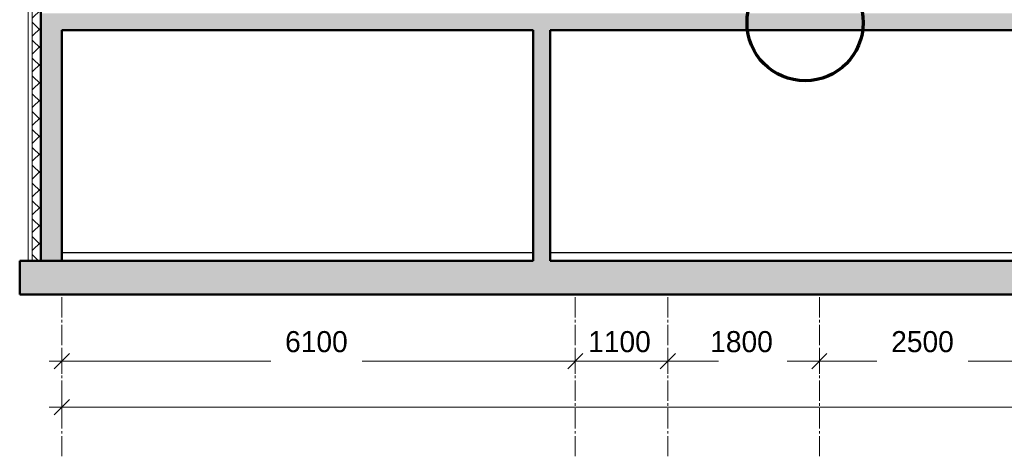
# Model space of a CAD drawing. Header units: millimetres. Extents: x 247266 to 730847, y -636031 to 10052.
# Tile 3 of 256: x 526863 to 538560, y -483113 to -477927. Entities that reach past the tile are written whole.
import ezdxf

# ---------------------------------------------------------------- set-up
doc = ezdxf.new("R2010")
doc.units = ezdxf.units.MM
doc.linetypes.add('______5', pattern=[1100, 800, -100, 100, -100])
for name, color, linetype, lineweight in [('Навесной фасад', 7, 'Continuous', 25), ('Общий01', 7, 'Continuous', 13), ('Оси', 7, '______5', 18), ('Стена_ бетон несущ.', 7, 'Continuous', 70)]:
    doc.layers.add(name, color=color, linetype=linetype, lineweight=lineweight)
doc.styles.add('Century Gothic', font='GOTHIC.TTF')
doc.dimstyles.new('DIMSTYLE_4', dxfattribs={"dimtxt": 250, "dimasz": 300, "dimexe": 0, "dimexo": 0, "dimgap": 125, "dimtad": 2, "dimdec": 0, "dimrnd": 1, "dimzin": 12, "dimdsep": 46, "dimtxsty": 'Century Gothic', "dimblk1": 'ALL_ML_STRICH', "dimblk2": 'ALL_ML_STRICH', "dimsah": 1, "dimcen": 0, "dimclrd": 256, "dimclre": 256, "dimclrt": 256, "dimadec": 0, "dimazin": 0, "dimtfac": 1, "dimtdec": 0, "dimtix": 1, "dimtmove": 2, "dimatfit": 3, "dimfxl": 0, "dimtzin": 0, "dimlwd": 0, "dimlwe": 13, "dimarcsym": 0})
doc.dimstyles.new('DIMSTYLE_5', dxfattribs={"dimtxt": 250, "dimasz": 300, "dimexe": 0, "dimexo": 0, "dimgap": 125, "dimtad": 2, "dimdec": 0, "dimrnd": 1, "dimzin": 12, "dimdsep": 46, "dimtxsty": 'Century Gothic', "dimblk1": 'ALL_ML_STRICH', "dimblk2": 'ALL_ML_STRICH', "dimsah": 1, "dimcen": 0, "dimclrd": 256, "dimclre": 256, "dimclrt": 256, "dimadec": 0, "dimazin": 0, "dimtfac": 1, "dimtdec": 0, "dimtix": 1, "dimtmove": 2, "dimatfit": 3, "dimfxl": 0, "dimtzin": 0, "dimlwd": 0, "dimlwe": 13, "dimarcsym": 0})

# ---------------------------------------------------------------- blocks, each defined once
blk = doc.blocks.new('ALL_ML_STRICH')
at = {"color": 0, "linetype": 'ByBlock', "lineweight": -2}
for p, q in [((0, -0.5), (0, 0.5)), ((-1, 0), (0.5, 0)), ((-0.3, -0.3), (0.3, 0.3))]:
    blk.add_line(p, q, dxfattribs=at)
blk = doc.blocks.new('*D788')
at = {"layer": 'DEFPOINTS', "color": 0, "ltscale": 100, "transparency": 33554687}
for p in [(527363, -481984), (533463, -481984), (533463, -481984)]:
    blk.add_point(p, dxfattribs=at)
at = {"layer": 'Оси', "color": 218, "linetype": 'Continuous', "lineweight": 13, "transparency": 33554687}
for p, q in [((527363, -481984), (527363, -481984)), ((533463, -481984), (533463, -481984))]:
    blk.add_line(p, q, dxfattribs=at)
at = {"layer": 'Оси', "color": 218, "linetype": 'Continuous', "lineweight": 0, "transparency": 33554687}
for p, q in [((527663, -481984), (529846, -481984)), ((533163, -481984), (530930, -481984))]:
    blk.add_line(p, q, dxfattribs=at)
at = {"layer": 'Оси', "color": 218, "lineweight": 0, "ltscale": 100, "xscale": 300, "yscale": 300, "zscale": 300, "rotation": 180}
blk.add_blockref('ALL_ML_STRICH', (527363, -481984), dxfattribs=at)
at = {"layer": 'Оси', "color": 218, "lineweight": 0, "ltscale": 100, "xscale": 300, "yscale": 300, "zscale": 300}
blk.add_blockref('ALL_ML_STRICH', (533463, -481984), dxfattribs=at)
at = {"layer": 'Оси', "color": 218, "lineweight": 13, "ltscale": 100, "transparency": 33554687, "insert": (530388, -481753), "char_height": 250, "width": 833.33, "attachment_point": 5, "style": 'Century Gothic'}
blk.add_mtext('6100', dxfattribs=at)
blk = doc.blocks.new('*D789')
at = {"layer": 'DEFPOINTS', "color": 0, "ltscale": 100, "transparency": 33554687}
for p in [(533463, -481984), (534563, -481984), (534563, -481984)]:
    blk.add_point(p, dxfattribs=at)
at = {"layer": 'Оси', "color": 218, "linetype": 'Continuous', "lineweight": 0, "transparency": 33554687}
for p, q in [((533163, -481984), (532863, -481984)), ((533463, -481984), (534563, -481984)), ((534863, -481984), (535163, -481984))]:
    blk.add_line(p, q, dxfattribs=at)
at = {"layer": 'Оси', "color": 218, "linetype": 'Continuous', "lineweight": 13, "transparency": 33554687}
for p, q in [((533463, -481984), (533463, -481984)), ((534563, -481984), (534563, -481984))]:
    blk.add_line(p, q, dxfattribs=at)
at = {"layer": 'Оси', "color": 218, "lineweight": 0, "ltscale": 100, "xscale": 300, "yscale": 300, "zscale": 300}
blk.add_blockref('ALL_ML_STRICH', (533463, -481984), dxfattribs=at)
at = {"layer": 'Оси', "color": 218, "lineweight": 0, "ltscale": 100, "xscale": 300, "yscale": 300, "zscale": 300, "rotation": 180}
blk.add_blockref('ALL_ML_STRICH', (534563, -481984), dxfattribs=at)
at = {"layer": 'Оси', "color": 218, "lineweight": 13, "ltscale": 100, "transparency": 33554687, "insert": (533988, -481753), "char_height": 250, "width": 833.33, "attachment_point": 5, "style": 'Century Gothic'}
blk.add_mtext('1100', dxfattribs=at)
blk = doc.blocks.new('*D790')
at = {"layer": 'DEFPOINTS', "color": 0, "ltscale": 100, "transparency": 33554687}
for p in [(534563, -481984), (536363, -481984), (536363, -481984)]:
    blk.add_point(p, dxfattribs=at)
at = {"layer": 'Оси', "color": 218, "linetype": 'Continuous', "lineweight": 13, "transparency": 33554687}
for p, q in [((534563, -481984), (534563, -481984)), ((536363, -481984), (536363, -481984))]:
    blk.add_line(p, q, dxfattribs=at)
at = {"layer": 'Оси', "color": 218, "linetype": 'Continuous', "lineweight": 0, "transparency": 33554687}
for p, q in [((534863, -481984), (534896, -481984)), ((536063, -481984), (535980, -481984))]:
    blk.add_line(p, q, dxfattribs=at)
at = {"layer": 'Оси', "color": 218, "lineweight": 0, "ltscale": 100, "xscale": 300, "yscale": 300, "zscale": 300, "rotation": 180}
blk.add_blockref('ALL_ML_STRICH', (534563, -481984), dxfattribs=at)
at = {"layer": 'Оси', "color": 218, "lineweight": 0, "ltscale": 100, "xscale": 300, "yscale": 300, "zscale": 300}
blk.add_blockref('ALL_ML_STRICH', (536363, -481984), dxfattribs=at)
at = {"layer": 'Оси', "color": 218, "lineweight": 13, "ltscale": 100, "transparency": 33554687, "insert": (535438, -481753), "char_height": 250, "width": 833.33, "attachment_point": 5, "style": 'Century Gothic'}
blk.add_mtext('1800', dxfattribs=at)
blk = doc.blocks.new('*D791')
at = {"layer": 'DEFPOINTS', "color": 0, "ltscale": 100, "transparency": 33554687}
for p in [(536363, -481984), (538863, -481984), (538863, -481984)]:
    blk.add_point(p, dxfattribs=at)
at = {"layer": 'Оси', "color": 218, "linetype": 'Continuous', "lineweight": 13, "transparency": 33554687}
for p, q in [((536363, -481984), (536363, -481984)), ((538863, -481984), (538863, -481984))]:
    blk.add_line(p, q, dxfattribs=at)
at = {"layer": 'Оси', "color": 218, "linetype": 'Continuous', "lineweight": 0, "transparency": 33554687}
for p, q in [((536663, -481984), (537046, -481984)), ((538563, -481984), (538130, -481984))]:
    blk.add_line(p, q, dxfattribs=at)
at = {"layer": 'Оси', "color": 218, "lineweight": 0, "ltscale": 100, "xscale": 300, "yscale": 300, "zscale": 300, "rotation": 180}
blk.add_blockref('ALL_ML_STRICH', (536363, -481984), dxfattribs=at)
at = {"layer": 'Оси', "color": 218, "lineweight": 0, "ltscale": 100, "xscale": 300, "yscale": 300, "zscale": 300}
blk.add_blockref('ALL_ML_STRICH', (538863, -481984), dxfattribs=at)
at = {"layer": 'Оси', "color": 218, "lineweight": 13, "ltscale": 100, "transparency": 33554687, "insert": (537588, -481753), "char_height": 250, "width": 833.33, "attachment_point": 5, "style": 'Century Gothic'}
blk.add_mtext('2500', dxfattribs=at)
blk = doc.blocks.new('*D796')
at = {"layer": 'DEFPOINTS', "color": 0, "ltscale": 100, "transparency": 33554687}
for p in [(527363, -482529), (555913, -482529), (555913, -482529)]:
    blk.add_point(p, dxfattribs=at)
at = {"layer": 'Оси', "color": 218, "linetype": 'Continuous', "lineweight": 13, "transparency": 33554687}
for p, q in [((527363, -482529), (527363, -482529)), ((555913, -482529), (555913, -482529))]:
    blk.add_line(p, q, dxfattribs=at)
at = {"layer": 'Оси', "color": 218, "linetype": 'Continuous', "lineweight": 0, "transparency": 33554687}
for p, q in [((527663, -482529), (540960, -482529)), ((555613, -482529), (542251, -482529))]:
    blk.add_line(p, q, dxfattribs=at)
at = {"layer": 'Оси', "color": 218, "lineweight": 0, "ltscale": 100, "xscale": 300, "yscale": 300, "zscale": 300, "rotation": 180}
blk.add_blockref('ALL_ML_STRICH', (527363, -482529), dxfattribs=at)
at = {"layer": 'Оси', "color": 218, "lineweight": 0, "ltscale": 100, "xscale": 300, "yscale": 300, "zscale": 300}
blk.add_blockref('ALL_ML_STRICH', (555913, -482529), dxfattribs=at)
at = {"layer": 'Оси', "color": 218, "lineweight": 13, "ltscale": 100, "transparency": 33554687, "insert": (541606, -482298), "char_height": 250, "width": 1041.67, "attachment_point": 5, "style": 'Century Gothic'}
blk.add_mtext('28550', dxfattribs=at)

msp = doc.modelspace()

# ---------------------------------------------------------------- hatches: boundary and pattern name
at = {"layer": 'Навесной фасад', "linetype": 'Continuous', "lineweight": 18, "transparency": 33554687}
h = msp.add_hatch(dxfattribs=at)
h.set_pattern_fill('__________6', color=256, scale=100, style=0, pattern_type=2)
h.set_pattern_definition([(45, (615978.7, -278424.58), (-106.06602, 106.06602), []), (135, (615978.7, -278424.58), (-106.06602, -106.06602), [])])
h.paths.add_polyline_path([(527013.16, -477791.38), (527013.16, -480791.38), (527113.16, -480791.38), (527113.16, -477791.38)], flags=0)
at = {"layer": 'Стена_ бетон несущ.', "linetype": 'Continuous', "lineweight": 25, "transparency": 33554687}
for points in [[(527113.16, -477851.38), (527113.16, -480791.38), (527363.16, -480791.38), (527363.16, -478051.38), (555863.16, -478051.38), (555863.16, -480791.38), (556113.16, -480791.38), (556113.16, -477851.38)], [(532963.16, -480791.38), (533163.16, -480791.38), (533163.16, -478051.38), (532963.16, -478051.38)], [(556363.16, -480791.38), (526863.16, -480791.38), (526863.16, -481191.38), (556363.16, -481191.38)]]:
    msp.add_hatch(color=256, dxfattribs=at).paths.add_polyline_path(points)

# ---------------------------------------------------------------- linework, layer by layer
at = {"layer": 'Навесной фасад', "linetype": 'Continuous', "lineweight": 13, "transparency": 33554687}
for p, q in [((526963.16, -480791.38), (526963.16, -477791.38)), ((527013.16, -480791.38), (527013.16, -477791.38))]:
    msp.add_line(p, q, dxfattribs=at)
at = {"layer": 'Общий01', "linetype": 'Continuous', "lineweight": 50, "transparency": 33554687}
for p, q in [((527113.16, -477691.38), (527113.16, -480791.38)), ((527363.16, -480791.38), (527363.16, -478051.38)), ((532963.16, -478051.38), (527363.16, -478051.38)), ((532963.16, -478051.38), (532963.16, -480791.38)), ((533163.16, -480791.38), (533163.16, -478051.38)), ((555863.16, -478051.38), (533163.16, -478051.38)), ((526863.16, -481191.38), (526863.16, -480791.38)), ((532963.16, -480791.38), (526863.16, -480791.38)), ((556363.16, -480791.38), (533163.16, -480791.38)), ((556363.16, -481191.38), (526863.16, -481191.38))]:
    msp.add_line(p, q, dxfattribs=at)
at = {"layer": 'Общий01', "linetype": 'Continuous', "lineweight": 25, "transparency": 33554687}
for p, q in [((527363.16, -480691.38), (532963.16, -480691.38)), ((533163.16, -480691.38), (555863.16, -480691.38))]:
    msp.add_line(p, q, dxfattribs=at)
at = {"layer": 'Общий01', "linetype": 'Continuous', "lineweight": 70, "transparency": 33554687}
msp.add_circle((536193.52, -477962.98), 690.03, dxfattribs=at)
at = {"layer": 'Оси', "linetype": '______5', "lineweight": 0, "ltscale": 0.3, "transparency": 33554687}
for p, q in [((527363.16, -483113.45), (527363.16, -481191.38)), ((533463.16, -483113.45), (533463.16, -481191.38)), ((534563.16, -483113.45), (534563.16, -481191.38)), ((536363.16, -483113.45), (536363.16, -481191.38))]:
    msp.add_line(p, q, dxfattribs=at)

# ---------------------------------------------------------------- dimensions: what is measured, and where the dimension line sits
at = {"layer": 'Оси', "linetype": 'Continuous', "lineweight": 13, "transparency": 33554687}
for base, p1, p2, dimstyle, picture, middle in [((533463.16, -481984.3), (527363.16, -481984.3), (533463.16, -481984.3), 'DIMSTYLE_4', '*D788', (530388.01, -481753.01)), ((534563.16, -481984.3), (533463.16, -481984.3), (534563.16, -481984.3), 'DIMSTYLE_5', '*D789', (533988.01, -481753.01)), ((536363.16, -481984.3), (534563.16, -481984.3), (536363.16, -481984.3), 'DIMSTYLE_5', '*D790', (535438.01, -481753.01)), ((538863.16, -481984.3), (536363.16, -481984.3), (538863.16, -481984.3), 'DIMSTYLE_5', '*D791', (537588.01, -481753.01)), ((555913.16, -482529.11), (527363.16, -482529.11), (555913.16, -482529.11), 'DIMSTYLE_5', '*D796', (541605.55, -482297.82))]:
    dim = msp.add_linear_dim(base=base, p1=p1, p2=p2, dimstyle=dimstyle, override={"dimpost": '<>', "dimclrd": 218, "dimclre": 218, "dimclrt": 218, "dimlwd": 0, "dimlwe": 13}, dxfattribs=at)
    dim.commit()
    dim.dimension.update_dxf_attribs({"geometry": picture, "text_midpoint": middle, "dimtype": 160})

doc.saveas('drawing.dxf')
